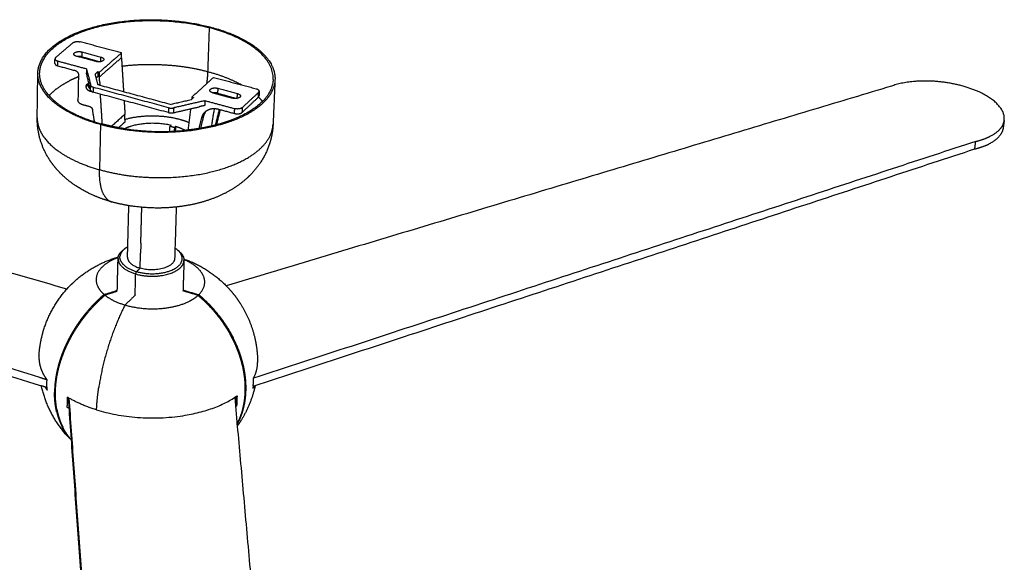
# Model space of a CAD drawing. Header units: millimetres. Extents: x -3019 to -673, y -582 to 1054.
# Tile 12 of 12: x -1288 to -673, y 508 to 847. Entities that reach past the tile are written whole.
import ezdxf

# ---------------------------------------------------------------- set-up
doc = ezdxf.new("R2010")
doc.units = ezdxf.units.MM
doc.layers.add('Make2D$Visible$Curvas', color=7, linetype='Continuous')

msp = doc.modelspace()

# ---------------------------------------------------------------- linework, layer by layer
at = {"layer": 'Make2D$Visible$Curvas', "color": 7, "lineweight": -3, "true_color": 0xffffff}
for points, weights, degree, knots in [([(-1275.45, 807.18), (-1279.76, 819.3), (-1267.47, 829.76), (-1233.1, 858.99), (-1169.07, 842.26)], [2128.23671269, 2188.55847816, 2521.63184624, 1817.52005542, 2542.22140904], 2, [-146.094305, -146.094305, -146.094305, -102.101761, -102.101761, 0, 0, 0]), ([(-1275.36, 813.34), (-1275.09, 832.74), (-1240.12, 842.04), (-1205.57, 851.22), (-1169.57, 841.81)], [2495.06197535, 2196.89653113, 2541.86331757, 2223.58305461, 2541.47172187], 2, [-132.233163, -132.233163, -132.233163, -66.116581, -66.116581, 0, 0, 0]), ([(-1223.99, 817.83), (-1215.34, 818.89), (-1196.79, 819.41), (-1178.81, 816.64), (-1170.53, 814.39)], [2561.13063758, 2562.8821124, 2563.733956, 2559.15394262, 2555.44936515], 3, [176.794318, 176.794318, 176.794318, 176.794318, 189.073125, 201.678001, 201.678001, 201.678001, 201.678001]), ([(-1170.53, 814.39), (-1170.56, 813.7), (-1170.59, 813.01), (-1170.64, 812.31), (-1170.69, 811.57), (-1170.75, 810.83), (-1170.82, 810.08), (-1170.91, 809.24), (-1171, 808.39), (-1171.12, 807.54), (-1171.15, 807.28), (-1171.19, 807.01), (-1171.23, 806.74)], [2555.44936515, 2555.79976479, 2556.13180511, 2556.44527355, 2556.77616327, 2557.0863601, 2557.37561994, 2557.69747375, 2557.99340736, 2558.26307836, 2558.34743318, 2558.42921836, 2558.5084228], 3, [0, 0, 0, 0, 2.094038, 2.094038, 2.094038, 4.293311, 4.293311, 4.293311, 6.730732, 6.730732, 6.730732, 7.491236, 7.491236, 7.491236, 7.491236]), ([(-1269.53, 799.41), (-1268.73, 800.26), (-1265.29, 803.57), (-1260.73, 806.56), (-1256.82, 808.55)], [2531.13336025, 2532.50959344, 2537.84921794, 2542.69130031, 2545.93146129], 3, [148.613496, 148.613496, 148.613496, 148.613496, 151.2585, 159.080087, 159.080087, 159.080087, 159.080087]), ([(-1129.64, 809.39), (-1130.47, 790.14), (-1165.37, 781.05), (-1170.39, 779.74), (-1175.82, 778.84)], [2488.69999088, 2155.12186197, 2444.35391841, 2394.20700605, 2360.11381746], 2, [-128.505239, -128.505239, -128.505239, -64.252619, -64.252619, -53.986836, -53.986836, -53.986836]), ([(-674.1, 781.58), (-673.88, 782.11), (-673.72, 782.65), (-671.41, 790.87), (-683.18, 798.43), (-694.84, 805.91), (-712.91, 807.94), (-730.92, 809.96), (-743.87, 805.27)], [2793.99771447, 2809.48574645, 2827.40865135, 2601.4239428, 2855.78244321, 2626.4206573, 2873.16806808, 2633.25036759, 2868.28502866], 2, [31.45623, 31.45623, 31.45623, 33.855256, 33.855256, 67.710512, 67.710512, 101.565768, 101.565768, 135.421024, 135.421024, 135.421024]), ([(-1135.71, 795.04), (-1135.94, 794.82), (-1136.18, 794.6), (-1149.64, 781.98), (-1178.27, 777.86)], [2451.60622065, 2458.40482675, 2465.3516398, 2096.88171303, 2082.45054797], 2, [-103.133252, -103.133252, -103.133252, -102.101761, -102.101761, -52.373609, -52.373609, -52.373609]), ([(-1230.54, 733.06), (-1236.35, 734.71), (-1241.89, 736.87), (-1252.72, 742.63), (-1257.97, 746.4), (-1262.46, 750.96), (-1265.43, 753.98), (-1268.06, 757.33), (-1270.23, 761), (-1274.61, 768.4), (-1277, 776.81), (-1276.88, 785.57)], [2483.78631637, 2485.36828568, 2487.33128884, 2491.77935242, 2494.29578479, 2496.6765315, 2498.25494309, 2499.76926502, 2501.21040448, 2504.11409184, 2506.58701372, 2509.03854896], 3, [0, 0, 0, 0, 16.458045, 16.458045, 34.739276, 34.739276, 34.739276, 46.825115, 46.825115, 46.825115, 71.235006, 71.235006, 71.235006, 71.235006]), ([(-1238.01, 753.14), (-1229.35, 750.66), (-1210.1, 747.54), (-1180.15, 748.49), (-1153.94, 755.07), (-1135.62, 766.12), (-1130.19, 775.79), (-1129.73, 780.98), (-1129.71, 781.5)], [2458.73972028, 2454.97725879, 2450.26473002, 2451.68932045, 2461.66349539, 2478.59640823, 2493.61209989, 2501.75608187, 2502.5772556], 3, [0, 0, 0, 0, 25.981598, 51.963196, 77.944794, 103.926392, 129.907989, 132.815216, 132.815216, 132.815216, 132.815216]), ([(-1129.71, 781.48), (-1129.75, 780.58), (-1129.82, 779.68), (-1130.01, 777.82), (-1130.14, 776.86), (-1130.3, 775.9), (-1131.13, 770.96), (-1132.75, 766.23), (-1137.64, 756.95), (-1141, 752.59), (-1144.95, 748.8), (-1145.35, 748.42), (-1145.75, 748.04), (-1146.16, 747.67), (-1151.63, 742.72), (-1158.05, 738.88), (-1171.91, 733.14), (-1179.4, 731.22), (-1187.23, 730.16), (-1194.68, 729.14), (-1202.29, 728.92), (-1217, 730), (-1223.92, 731.19), (-1230.54, 733.06)], [2502.57185857, 2502.32095109, 2502.07152128, 2501.55713953, 2501.29255464, 2501.0284907, 2499.65980182, 2498.32221994, 2495.37195757, 2493.77432345, 2492.1016076, 2491.93287495, 2491.76370075, 2491.59415178, 2489.32740929, 2486.95660112, 2482.90018715, 2481.24120747, 2480.36181266, 2479.52489662, 2479.40406852, 2480.69271511, 2481.98379604, 2483.78631637], 3, [0.01806, 0.01806, 0.01806, 0.01806, 2.542034, 2.542034, 5.241512, 5.241512, 5.241512, 19.195769, 19.195769, 34.739566, 34.739566, 34.739566, 36.307064, 36.307064, 36.307064, 57.328943, 57.328943, 78.471752, 78.471752, 78.471752, 98.486474, 98.486474, 117.158386, 117.158386, 117.158386, 117.158386]), ([(-1274.7, 776.69), (-1274.47, 776.23), (-1271.68, 771.18), (-1261.98, 762.04), (-1246.74, 755.52), (-1238.01, 753.14)], [2495.06326675, 2494.34214158, 2486.47507094, 2472.34871418, 2462.37397229, 2458.73972028], 3, [-54.571909, -54.571909, -54.571909, -54.571909, -51.963196, -25.981598, 0, 0, 0, 0]), ([(-674.1, 779.2), (-674.19, 778.58), (-674.36, 777.97), (-675.8, 772.83), (-682.79, 769.27)], [2796.98100996, 2811.99346395, 2830.07923655, 2668.38449688, 2704.69644797], 2, [98.859008, 98.859008, 98.859008, 101.565768, 101.565768, 123.189679, 123.189679, 123.189679]), ([(-1220.36, 704.98), (-1221.92, 704.11), (-1223.02, 703.08), (-1225.09, 701.12), (-1225.25, 698.87)], [2357.4458036, 2438.69592442, 2559.54048931, 2335.28317671, 2241.75220598], 2, [22.972564, 22.972564, 22.972564, 27.453321, 27.453321, 35.565468, 35.565468, 35.565468]), ([(-1275.77, 636.89), (-1275.47, 642.08), (-1274.57, 647.22), (-1273.1, 652.22), (-1269.83, 663.33), (-1263.78, 673.43), (-1255.52, 681.57), (-1255.19, 681.89), (-1254.86, 682.21), (-1254.52, 682.53), (-1246.89, 689.74), (-1237.69, 695.11), (-1227.64, 698.18), (-1227.2, 698.32), (-1226.76, 698.45), (-1226.32, 698.57)], [2588.3059191, 2588.44722818, 2588.56077829, 2588.64356731, 2588.82763814, 2588.85495388, 2588.71518289, 2588.70960094, 2588.70375628, 2588.69764939, 2588.55917499, 2588.2851457, 2587.90344946, 2587.88687, 2587.87011198, 2587.85318171], 3, [48.333693, 48.333693, 48.333693, 48.333693, 62.631912, 62.631912, 62.631912, 94.534981, 94.534981, 94.534981, 95.803014, 95.803014, 95.803014, 124.695769, 124.695769, 124.695769, 125.947281, 125.947281, 125.947281, 125.947281]), ([(-1226.38, 698.16), (-1232.63, 695.92), (-1236.25, 692.46), (-1242.37, 686.58), (-1238.99, 679.95)], [2415.44268046, 2429.65783087, 2572.54045006, 2324.42733433, 2418.1465423], 2, [17.637853, 17.637853, 17.637853, 31.560641, 31.560641, 54.153067, 54.153067, 54.153067]), ([(-1226.42, 697.68), (-1226.45, 696.46), (-1225.93, 695.26), (-1225.85, 695.06), (-1225.75, 694.86)], [2460.55216882, 2487.92179264, 2549.58126001, 2538.68819829, 2528.75641246], 2, [37.785506, 37.785506, 37.785506, 42.109874, 42.109874, 42.832049, 42.832049, 42.832049]), ([(-1224.63, 695.97), (-1224.72, 696.15), (-1224.8, 696.33), (-1225.35, 697.59), (-1225.25, 698.87)], [2528.69607504, 2538.4955285, 2549.23141349, 2480.95162841, 2454.59372289], 2, [14.441144, 14.441144, 14.441144, 15.114822, 15.114822, 19.63333, 19.63333, 19.63333]), ([(-1215.43, 688.02), (-1201.02, 683.84), (-1190.34, 689.88), (-1185.42, 692.65), (-1185.29, 696.48)], [2538.61793544, 1991.91653462, 2541.41306526, 2261.40527629, 2279.76868824], 2, [0, 0, 0, 24.618328, 24.618328, 37.497968, 37.497968, 37.497968]), ([(-1214.87, 689.5), (-1197.52, 684.48), (-1188.55, 693.17), (-1185.13, 696.47), (-1187.03, 700.19)], [2538.8715954, 1789.90309297, 2544.40775732, 2200.19446037, 2182.47738615], 2, [0, 0, 0, 27.453321, 27.453321, 40.293159, 40.293159, 40.293159]), ([(-1191.13, 697.66), (-1191.19, 695.91), (-1192.77, 694.38), (-1199.56, 687.83), (-1212.66, 691.61)], [2236.22669679, 2323.15536233, 2546.25216794, 1793.46573763, 2542.06552518], 2, [14.491663, 14.491663, 14.491663, 20.761179, 20.761179, 41.522358, 41.522358, 41.522358]), ([(-1185.33, 697.38), (-1174.52, 693.61), (-1164.81, 687.18), (-1157.1, 678.67), (-1154.42, 675.72), (-1152.01, 672.54), (-1149.89, 669.17), (-1145.84, 662.73), (-1142.89, 655.67), (-1141.16, 648.27), (-1139.97, 643.18), (-1139.36, 637.98), (-1139.36, 632.77)], [2585.99504524, 2585.42961453, 2584.83565484, 2584.25484935, 2584.05345086, 2583.85583302, 2583.66454378, 2583.29946603, 2582.96135856, 2582.66600387, 2582.46277721, 2582.28173159, 2582.12671567], 3, [3.465605, 3.465605, 3.465605, 3.465605, 35.032231, 35.032231, 35.032231, 45.911758, 45.911758, 45.911758, 66.704964, 66.704964, 66.704964, 81.020104, 81.020104, 81.020104, 81.020104]), ([(-1173.46, 687.45), (-1173.7, 687.92), (-1173.98, 688.38), (-1177.17, 693.5), (-1185.3, 696.96)], [2539.03719372, 2551.6736091, 2566.29068457, 2426.15929277, 2506.77689704], 2, [22.300933, 22.300933, 22.300933, 24.011448, 24.011448, 42.138851, 42.138851, 42.138851]), ([(-1235.14, 675.23), (-1236.45, 674.1), (-1237.75, 672.9), (-1240.69, 670.06), (-1242.31, 668.37), (-1245.35, 664.97), (-1246.78, 663.24), (-1249.4, 659.87), (-1250.71, 658.06), (-1253.24, 654.29), (-1254.45, 652.33), (-1256.71, 648.35), (-1257.76, 646.33), (-1259.64, 642.33), (-1260.48, 640.36), (-1261.92, 636.58), (-1262.6, 634.6), (-1263.8, 630.55), (-1264.32, 628.48), (-1265.15, 624.38), (-1265.47, 622.34), (-1265.9, 618.39), (-1266.02, 616.49), (-1266.05, 614.48), (-1266.06, 614.27), (-1266.06, 614.06)], [2546.41558439, 2546.21281922, 2546.04666848, 2545.75597108, 2545.66106737, 2545.60806059, 2545.64991132, 2545.84327627, 2546.00369106, 2546.46775197, 2546.77144358, 2547.51466122, 2547.95434545, 2548.93939313, 2549.48471355, 2550.62852557, 2551.27999595, 2552.72787993, 2553.52433259, 2555.22815158, 2556.1358806, 2558.01006359, 2558.97648415, 2560.0492111, 2560.16229241, 2560.27647229], 3, [-102.936956, -102.936956, -102.936956, -102.936956, -98.275436, -98.275436, -92.15491, -92.15491, -86.034383, -86.034383, -79.916711, -79.916711, -73.799039, -73.799039, -67.681367, -67.681367, -61.563695, -61.563695, -55.44604, -55.44604, -49.328385, -49.328385, -43.21073, -43.21073, -37.093074, -37.093074, -36.380247, -36.380247, -36.380247, -36.380247]), ([(-1264.6, 603.28), (-1264.6, 603.29), (-1264.6, 603.29), (-1264.95, 605.08), (-1265.2, 606.91), (-1265.51, 610.59), (-1265.56, 612.44), (-1265.5, 616.01), (-1265.38, 617.91), (-1264.95, 621.84), (-1264.64, 623.87), (-1263.81, 627.96), (-1263.29, 630.01), (-1262.11, 634.04), (-1261.43, 636.02), (-1260, 639.78), (-1259.17, 641.75), (-1257.3, 645.72), (-1256.27, 647.74), (-1254.02, 651.7), (-1252.82, 653.66), (-1250.31, 657.41), (-1249.01, 659.22), (-1246.42, 662.58), (-1245, 664.3), (-1241.98, 667.71), (-1240.37, 669.39), (-1237.37, 672.31), (-1235.99, 673.58), (-1234.6, 674.79)], [2565.82786002, 2565.82563798, 2565.82341605, 2564.62386692, 2563.46089761, 2561.25891351, 2560.21987198, 2558.30742172, 2557.34536559, 2555.47908672, 2554.57489734, 2552.87704718, 2552.08302825, 2550.63880281, 2549.98855728, 2548.84606536, 2548.30086408, 2547.31473397, 2546.87384812, 2546.12687412, 2545.82062839, 2545.35029296, 2545.18615778, 2544.98458772, 2544.93787227, 2544.97968895, 2545.06826727, 2545.35467592, 2545.52860751, 2545.743448], 3, [-78.037808, -78.037808, -78.037808, -78.037808, -78.026508, -78.026508, -71.937013, -71.937013, -65.847519, -65.847519, -59.758024, -59.758024, -53.668529, -53.668529, -47.579035, -47.579035, -41.48954, -41.48954, -35.39989, -35.39989, -29.310239, -29.310239, -23.220589, -23.220589, -17.130938, -17.130938, -11.038057, -11.038057, -4.945177, -4.945177, 0, 0, 0, 0]), ([(-1176.52, 674.66), (-1175.06, 673.42), (-1173.62, 672.12), (-1170.56, 669.15), (-1168.96, 667.47), (-1165.94, 664.07), (-1164.54, 662.35), (-1161.97, 658.99), (-1160.7, 657.19), (-1158.44, 653.72), (-1157.44, 652.07), (-1156.51, 650.4)], [2545.54112866, 2545.31855446, 2545.13912766, 2544.85144116, 2544.76410986, 2544.72429444, 2544.77176409, 2544.97437572, 2545.13884177, 2545.57375262, 2545.82441192, 2546.12374006], 3, [-102.941443, -102.941443, -102.941443, -102.941443, -97.854173, -97.854173, -91.77483, -91.77483, -85.695488, -85.695488, -79.619804, -79.619804, -74.464105, -74.464105, -74.464105, -74.464105]), ([(-1176.05, 675.11), (-1174.75, 674), (-1173.47, 672.84), (-1170.52, 670.03), (-1168.89, 668.35), (-1165.83, 664.93), (-1164.4, 663.21), (-1161.79, 659.82), (-1160.5, 658.01), (-1158.01, 654.24), (-1156.83, 652.27), (-1155.33, 649.54), (-1154.94, 648.8), (-1154.56, 648.06)], [2546.20976132, 2546.01115872, 2545.84723874, 2545.5512362, 2545.45141942, 2545.3895119, 2545.42737493, 2545.61377922, 2545.77089422, 2546.22902569, 2546.53008774, 2547.03582689, 2547.18149616, 2547.33573094], 3, [-102.936804, -102.936804, -102.936804, -102.936804, -98.408356, -98.408356, -92.274562, -92.274562, -86.140769, -86.140769, -80.009889, -80.009889, -73.879009, -73.879009, -71.616219, -71.616219, -71.616219, -71.616219]), ([(-1152.14, 594.25), (-1151.52, 595.44), (-1150.94, 596.7), (-1149.75, 599.67), (-1149.17, 601.39), (-1148.22, 604.96), (-1147.85, 606.79), (-1147.31, 610.46), (-1147.14, 612.3), (-1147, 615.87), (-1147.01, 617.76), (-1147.23, 621.68), (-1147.45, 623.71), (-1148.09, 627.78), (-1148.51, 629.83), (-1149.54, 633.86), (-1150.14, 635.83), (-1151.44, 639.58), (-1152.2, 641.54), (-1153.95, 645.51), (-1154.94, 647.52), (-1156.18, 649.8), (-1156.34, 650.1), (-1156.51, 650.4)], [2572.20289185, 2571.22201985, 2570.22168984, 2567.99133815, 2566.76182537, 2564.37248756, 2563.2121608, 2561.01526532, 2559.97866978, 2558.07076893, 2557.11099436, 2555.24910448, 2554.34702261, 2552.65306771, 2551.86083897, 2550.41978254, 2549.77091578, 2548.63072364, 2548.08653254, 2547.10201547, 2546.66173253, 2546.23211398, 2546.17715219, 2546.12374006], 3, [-89.008956, -89.008956, -89.008956, -89.008956, -84.076538, -84.076538, -78.001131, -78.001131, -71.925724, -71.925724, -65.850316, -65.850316, -59.774909, -59.774909, -53.699502, -53.699502, -47.624095, -47.624095, -41.548688, -41.548688, -35.473005, -35.473005, -29.397321, -29.397321, -28.477338, -28.477338, -28.477338, -28.477338]), ([(-1152.11, 593.91), (-1151.36, 595.29), (-1150.65, 596.78), (-1149.34, 600), (-1148.76, 601.75), (-1147.79, 605.34), (-1147.41, 607.19), (-1146.86, 610.89), (-1146.69, 612.74), (-1146.54, 616.35), (-1146.55, 618.26), (-1146.79, 622.22), (-1147.01, 624.26), (-1147.66, 628.37), (-1148.09, 630.44), (-1149.13, 634.5), (-1149.74, 636.49), (-1151.07, 640.28), (-1151.85, 642.26), (-1153.31, 645.52), (-1153.91, 646.79), (-1154.56, 648.06)], [2573.53844349, 2572.37899684, 2571.18713533, 2568.75280898, 2567.51049379, 2565.09662184, 2563.92454902, 2561.7058689, 2560.65923481, 2558.7333997, 2557.76502971, 2555.88757766, 2554.97852908, 2553.27283198, 2552.47581882, 2551.02757798, 2550.37631114, 2549.2335459, 2548.68913581, 2547.88806897, 2547.59938505, 2547.33573094], 3, [-90.103126, -90.103126, -90.103126, -90.103126, -84.235712, -84.235712, -78.104832, -78.104832, -71.973953, -71.973953, -65.843073, -65.843073, -59.712193, -59.712193, -53.581313, -53.581313, -47.450434, -47.450434, -41.319554, -41.319554, -35.188674, -35.188674, -31.320585, -31.320585, -31.320585, -31.320585]), ([(-1270.63, 615.45), (-1270.7, 616.1), (-1270.75, 616.74), (-1270.83, 618.22), (-1270.84, 619.05), (-1270.82, 620.54), (-1270.78, 621.26), (-1270.73, 621.99)], [2569.64821232, 2569.34875752, 2569.04213031, 2568.30905472, 2567.88013964, 2567.08379729, 2566.68227599, 2566.26154321], 3, [-6.95271, -6.95271, -6.95271, -6.95271, -5.018466, -5.018466, -2.368862, -2.368862, 0, 0, 0, 0]), ([(-1142.15, 617.85), (-1142.13, 618.01), (-1142.11, 618.18), (-1142, 619.24), (-1141.94, 620.1), (-1141.87, 621.63), (-1141.86, 622.35), (-1141.87, 623.09)], [2570.59817585, 2570.51758451, 2570.43673766, 2569.91296778, 2569.46469171, 2568.64881916, 2568.24784881, 2567.82812287], 3, [-5.640571, -5.640571, -5.640571, -5.640571, -5.134364, -5.134364, -2.368425, -2.368425, 0, 0, 0, 0]), ([(-1239.84, 603.16), (-1239.59, 608.98), (-1238.74, 615.26), (-1238.61, 616.23), (-1238.46, 617.21)], [2462.10185347, 2485.76577796, 2534.14773073, 2525.97763149, 2518.4182941], 2, [-66.675454, -66.675454, -66.675454, -54.572986, -54.572986, -52.544277, -52.544277, -52.544277]), ([(-1140.89, 618.27), (-1141.11, 617.25), (-1141.35, 616.24), (-1141.62, 615.23), (-1143.73, 607.23), (-1147.27, 599.72), (-1152.03, 593.03)], [2581.76439831, 2581.7439634, 2581.72472145, 2581.70669377, 2581.56355113, 2581.49901824, 2581.51708707], 3, [94.357863, 94.357863, 94.357863, 94.357863, 97.202467, 97.202467, 97.202467, 119.901772, 119.901772, 119.901772, 119.901772]), ([(-1264.71, 601.85), (-1264.86, 602.46), (-1264.99, 603.08), (-1265.47, 605.5), (-1265.72, 607.34), (-1266.01, 610.83), (-1266.07, 612.46), (-1266.06, 614.06)], [2567.80351492, 2567.3748978, 2566.94914251, 2565.3241445, 2564.15521519, 2562.07110718, 2561.14221105, 2560.27647229], 3, [-80.22141, -80.22141, -80.22141, -80.22141, -78.079192, -78.079192, -71.961537, -71.961537, -66.55671, -66.55671, -66.55671, -66.55671]), ([(-1258.12, 604.66), (-1258.1, 605.21), (-1258.09, 605.76), (-1258.06, 607.15), (-1258.05, 608), (-1258.02, 609.53), (-1258.01, 610.28), (-1257.99, 611.05)], [2553.94673995, 2553.57173498, 2553.21033013, 2552.34111739, 2551.85553625, 2551.03966387, 2550.66593004, 2550.30551507], 3, [-6.95181, -6.95181, -6.95181, -6.95181, -5.134363, -5.134363, -2.368424, -2.368424, 0, 0, 0, 0]), ([(-1152.18, 611.95), (-1152.21, 611.18), (-1152.24, 610.43), (-1152.3, 608.94), (-1152.33, 608.13), (-1152.4, 606.73), (-1152.43, 606.15), (-1152.46, 605.57)], [2551.58388685, 2551.94301519, 2552.31630598, 2553.1126482, 2553.5769951, 2554.44449533, 2554.8302425, 2555.23150153], 3, [-6.95271, -6.95271, -6.95271, -6.95271, -4.583849, -4.583849, -1.934246, -1.934246, 0, 0, 0, 0]), ([(-1264.6, 603.28), (-1264.25, 601.5), (-1263.81, 599.77), (-1262.76, 596.5), (-1262.15, 594.95), (-1261.28, 593.05), (-1261.05, 592.58), (-1260.81, 592.1)], [2565.82786002, 2567.02309458, 2568.25300113, 2570.71787648, 2571.95283167, 2573.55139263, 2573.96012994, 2574.37598464], 3, [-24.901462, -24.901462, -24.901462, -24.901462, -18.823267, -18.823267, -12.733773, -12.733773, -10.698488, -10.698488, -10.698488, -10.698488]), ([(-1264.71, 601.85), (-1264.44, 600.71), (-1264.13, 599.6), (-1263.25, 596.89), (-1262.64, 595.34), (-1261.77, 593.46), (-1261.56, 593.02), (-1261.33, 592.57)], [2567.80351492, 2568.59892412, 2569.40418899, 2571.45020256, 2572.69177093, 2574.27313442, 2574.65724666, 2575.04768563], 3, [-22.715546, -22.715546, -22.715546, -22.715546, -18.740109, -18.740109, -12.622454, -12.622454, -10.708686, -10.708686, -10.708686, -10.708686]), ([(-1256.58, 585.43), (-1256.65, 585.51), (-1256.72, 585.58), (-1257.84, 586.93), (-1258.81, 588.27), (-1260.28, 590.62), (-1260.83, 591.59), (-1261.33, 592.57)], [2582.02308674, 2581.93611641, 2581.8491733, 2580.38883667, 2579.02396447, 2576.79353944, 2575.90534828, 2575.04768563], 3, [-102.936956, -102.936956, -102.936956, -102.936956, -102.549846, -102.549846, -96.432174, -96.432174, -92.228271, -92.228271, -92.228271, -92.228271]), ([(-1256.06, 584.96), (-1256.16, 585.07), (-1256.25, 585.19), (-1257.39, 586.56), (-1258.36, 587.91), (-1259.8, 590.21), (-1260.32, 591.16), (-1260.81, 592.1)], [2581.34976777, 2581.22521282, 2581.10070713, 2579.60968803, 2578.25176739, 2576.06102426, 2575.20438281, 2574.37598464], 3, [-102.93927, -102.93927, -102.93927, -102.93927, -102.384798, -102.384798, -96.295147, -96.295147, -92.240782, -92.240782, -92.240782, -92.240782]), ([(-1256.29, 585.24), (-1256.3, 585.25), (-1256.31, 585.25), (-1256.38, 585.27), (-1256.42, 585.3), (-1256.49, 585.34), (-1256.51, 585.35), (-1256.53, 585.37)], [2582.3091403, 2582.30110637, 2582.29300273, 2582.24077934, 2582.19540605, 2582.1316588, 2582.10859141, 2582.08506738], 3, [2.0059113, 2.0059113, 2.0059113, 2.0059113, 2.043273, 2.043273, 2.2453759, 2.2453759, 2.3513276, 2.3513276, 2.3513276, 2.3513276])]:
    msp.add_rational_spline(points, weights, degree=degree, knots=knots, dxfattribs=at)
for points, weights, degree in [([(-1169.57, 841.81), (-1170.53, 814.39)], [2541.47172187, 2555.44936515], 1), ([(-1169.07, 842.26), (-1169.57, 841.81)], [2542.22140904, 2541.47172187], 1), ([(-1129.64, 809.39), (-1128.7, 831.13), (-1169.57, 841.81)], [2189.98807066, 1997.24191112, 2541.47172187], 2), ([(-1169.07, 842.26), (-1138.69, 834.33), (-1130.6, 818.45)], [2542.22140904, 2226.35278686, 2362.24244502], 2), ([(-1130.6, 818.45), (-1128.3, 813.93), (-1128.5, 809.33)], [2140.76404745, 2146.92484437, 2190.07523174], 2), ([(-1276.88, 785.57), (-1276.5, 813.34)], [2187.13529589, 2174.95094862], 1), ([(-1269.52, 799.41), (-1275.46, 806.15), (-1275.36, 813.34)], [2308.1066351, 2349.57727744, 2495.06197535], 2), ([(-1251.18, 811.11), (-1253.16, 810.31), (-1255.05, 809.45), (-1256.82, 808.55)], [2550.1146966, 2548.80512131, 2547.40754444, 2545.93146129], 3), ([(-1170.53, 814.39), (-1162.47, 812.29), (-1155.29, 809.43), (-1149.32, 806.07)], [2555.44936515, 2552.01184904, 2547.34483227, 2541.87082202], 3), ([(-1274.38, 804.71), (-1275.01, 805.94), (-1275.45, 807.18)], [2356.05779525, 2370.23514499, 2387.51566906], 2), ([(-743.87, 805.27), (-1158.93, 680.62)], [2868.28502866, 2656.93224544], 1), ([(-1128.5, 809.33), (-1128.83, 801.75), (-1135.71, 795.04)], [2488.59960155, 2347.59387739, 2317.6719674], 2), ([(-1128.5, 809.33), (-1129.71, 781.5)], [2190.07523174, 2202.37616208], 1), ([(-1258.36, 678.58), (-1697.58, 804.37)], [2653.7599313, 2866.96188162], 1), ([(-1270.76, 799.41), (-1273, 802.01), (-1274.38, 804.71)], [2117.42872473, 2111.69586098, 2118.93915318], 2), ([(-1237.4, 781.3), (-1260.6, 787.67), (-1270.76, 799.41)], [2444.762077, 2238.79545144, 2309.23889769], 2), ([(-1269.52, 799.41), (-1259.47, 788), (-1236.85, 781.79)], [2118.18190453, 2146.93567517, 2445.51176417], 2), ([(-1136.3, 795.76), (-1137.07, 796.68), (-1137.92, 797.58), (-1138.85, 798.47)], [2525.23312335, 2526.70604525, 2528.15788808, 2529.58394109], 3), ([(-1276.88, 785.58), (-1276.88, 785.57), (-1276.88, 785.57), (-1276.88, 785.57)], [2509.05242596, 2509.04779139, 2509.04315682, 2509.03852222], 3), ([(-1276.88, 785.57), (-1276.92, 782.6), (-1276.19, 779.6), (-1274.7, 776.69)], [2509.03852222, 2504.34697978, 2499.63875963, 2495.06326675], 3), ([(-1237.4, 781.3), (-1238.01, 753.14)], [2444.762077, 2458.73972028], 1), ([(-1236.85, 781.79), (-1237.4, 781.3)], [2445.51176417, 2444.762077], 1), ([(-1225.82, 778.7), (-1231.82, 779.77), (-1237.4, 781.3)], [2295.86870919, 2360.54290203, 2444.762077], 2), ([(-1222.49, 778.73), (-1229.98, 779.9), (-1236.85, 781.79)], [2340.20839912, 2378.72829779, 2445.51176417], 2), ([(-674.1, 781.58), (-675.95, 777.13), (-682.13, 773.98)], [2758.87464482, 2646.78259423, 2688.6471704], 2), ([(-673.47, 783.87), (-674.1, 779.2)], [2584.27534367, 2586.71439392], 1), ([(-674.1, 781.58), (-674.1, 781.58), (-674.1, 781.58)], [2741.21445346, 2741.10294724, 2740.99152861], 2), ([(-1178.27, 777.86), (-1201.99, 774.44), (-1225.82, 778.7)], [2343.13276941, 2224.84247727, 2355.67377359], 2), ([(-1222.49, 778.73), (-1203.55, 775.77), (-1184.45, 777.69)], [2266.64345604, 2097.98575339, 2083.86794246], 2), ([(-1175.82, 778.84), (-1180.05, 778.13), (-1184.45, 777.69)], [2360.09783792, 2334.20022724, 2317.56783791], 2), ([(-1175.82, 778.84), (-1175.82, 778.84), (-1175.82, 778.84)], [2085.49569409, 2085.49717954, 2085.49866576], 2), ([(-1275.23, 623.44), (-1747.9, 770.8)], [2570.04312463, 2806.82701446], 1), ([(-691.21, 770.78), (-1141.87, 622.85)], [2806.45675745, 2569.13963906], 1), ([(-691.83, 766.08), (-691.21, 770.78)], [2809.12734265, 2806.45675745], 1), ([(-691.83, 766.08), (-686.66, 767.3), (-682.79, 769.27)], [2809.12734265, 2718.52850181, 2691.39907392], 2), ([(-691.21, 770.78), (-686.02, 772), (-682.13, 773.98)], [2806.45675745, 2722.33832022, 2701.97994395], 2), ([(-1747.52, 766.1), (-1274.28, 618.14)], [2809.49759965, 2572.24296614], 1), ([(-1142.15, 617.85), (-691.83, 766.08)], [2571.77598784, 2809.12734265], 1), ([(-1235.42, 737.64), (-1238.23, 743.16), (-1238.01, 753.14)], [2327.03450718, 2287.65890878, 2458.73972028], 2), ([(-1235.42, 737.64), (-1233.51, 733.9), (-1230.54, 733.06)], [2327.03450718, 2354.43913171, 2483.78631637], 2), ([(-1235.42, 737.63), (-1235.42, 737.63), (-1235.42, 737.63), (-1235.42, 737.63)], [2499.56864466, 2499.57033286, 2499.57202124, 2499.57370978], 3), ([(-1220.53, 698.52), (-1219.71, 730.65)], [2233.05155192, 2218.42005553], 1), ([(-1212.23, 707.21), (-1211.62, 729.62)], [2533.94018269, 2522.35716609], 1), ([(-1190.12, 729.8), (-1191.13, 697.66)], [2221.56629445, 2236.22669679], 1), ([(-1212.23, 707.21), (-1212.4, 700.98)], [2533.94018269, 2537.18050942], 1), ([(-1226.42, 697.68), (-1226.34, 701.11), (-1222.29, 703.76)], [2553.26885812, 2356.53469594, 2407.67860505], 2), ([(-1221.79, 704.08), (-1222.05, 703.92), (-1222.3, 703.76)], [2526.8076658, 2544.13045066, 2562.58344338], 2), ([(-1222.3, 703.76), (-1222.14, 703.86), (-1221.98, 703.97), (-1221.82, 704.07)], [2416.83059685, 2416.6576511, 2416.48470536, 2416.31175961], 3), ([(-1212.66, 691.61), (-1212.4, 700.98)], [2542.06552518, 2537.18050942], 1), ([(-1189.53, 703.13), (-1190.17, 703.64), (-1190.93, 704.12)], [2224.0575155, 2243.06735103, 2270.57179923], 2), ([(-1189.53, 703.13), (-1187.82, 701.75), (-1187.03, 700.19)], [2526.20070098, 2398.71362122, 2336.78089682], 2), ([(-1189.52, 703.13), (-1189.37, 703.02), (-1189.22, 702.91), (-1189.07, 702.79)], [2243.39653357, 2243.54410639, 2243.6916792, 2243.83925202], 3), ([(-1189.07, 702.79), (-1185.18, 699.91), (-1185.29, 696.48)], [2371.38556685, 2337.77317807, 2551.4295833], 2), ([(-1226.91, 677.74), (-1226.42, 697.68)], [2242.00305335, 2232.82588945], 1), ([(-1215.43, 688.02), (-1223.44, 690.34), (-1225.75, 694.86)], [2538.61793544, 2263.04470889, 2408.79654977], 2), ([(-1224.63, 695.97), (-1222.45, 691.7), (-1214.87, 689.5)], [2176.38658242, 2151.05543262, 2538.8715954], 2), ([(-1220.53, 698.52), (-1220.65, 693.92), (-1212.66, 691.61)], [2552.56261701, 2171.11653597, 2542.06552518], 2), ([(-1185.29, 696.48), (-1185.9, 677.97)], [2237.27026996, 2245.8062719], 1), ([(-1215.43, 688.02), (-1214.87, 689.5)], [2538.61793544, 2538.8715954], 1), ([(-1212.66, 691.61), (-1214.87, 689.5)], [2542.06552518, 2538.8715954], 1), ([(-1215.78, 674.88), (-1215.43, 688.02)], [2545.49935753, 2538.61793544], 1), ([(-1176.05, 675.11), (-1170.13, 680.92), (-1173.46, 687.45)], [2546.20976132, 2374.28915481, 2539.03719372], 2), ([(-1238.99, 679.95), (-1237.73, 677.46), (-1235.14, 675.23)], [2418.1465423, 2455.34901144, 2546.41558439], 2), ([(-1235.14, 675.23), (-1226.9, 677.74)], [2546.41558439, 2550.18509562], 1), ([(-1226.92, 677.13), (-1234.6, 674.79)], [2549.25925012, 2545.743448], 1), ([(-1176.52, 674.66), (-1185.92, 677.4)], [2545.54112866, 2549.65214079], 1), ([(-1185.9, 677.97), (-1176.05, 675.11)], [2550.51754799, 2546.20976132], 1), ([(-1234.6, 674.79), (-1229.82, 670.92), (-1222.08, 668.64)], [2545.743448, 2460.54656441, 2536.55573025], 2), ([(-1215.78, 674.71), (-1222.08, 668.64)], [2545.6263593, 2536.55573025], 1), ([(-1222.08, 668.64), (-1199.58, 662.03), (-1181.87, 671.05)], [2536.55573025, 1942.48781825, 2326.98963676], 2), ([(-1215.78, 674.88), (-1215.78, 674.71)], [2545.49935753, 2545.58962652], 1), ([(-1181.87, 671.05), (-1178.71, 672.66), (-1176.52, 674.66)], [2326.98963676, 2412.22276176, 2545.54112866], 2), ([(-1222.08, 668.64), (-1234.35, 644.73), (-1238.46, 617.21)], [2536.55572155, 2322.6287328, 2518.4182941], 2), ([(-1250.74, 656.76), (-1251.33, 656.51), (-1251.91, 656.26)], [2353.47617059, 2349.98670131, 2346.80101771], 2), ([(-1155.41, 649.69), (-1155.95, 650.05), (-1156.51, 650.4)], [2418.37770078, 2421.56619623, 2425.13305161], 2), ([(-1275.77, 636.89), (-1275.9, 634.66), (-1275.51, 632.42)], [2467.04412235, 2465.30981419, 2473.04120466], 2), ([(-1275.51, 632.41), (-1274.96, 629.28), (-1273.4, 626.22)], [2473.06437447, 2483.99607004, 2513.78256692], 2), ([(-1141.87, 623.09), (-1139.35, 627.81), (-1139.36, 632.77)], [2567.82812287, 2454.02768506, 2389.52677442], 2), ([(-1275.23, 623.44), (-1270.77, 622.05)], [2570.04312463, 2567.99658945], 1), ([(-1270.73, 621.99), (-1272.3, 624.07), (-1273.4, 626.22)], [2566.26154321, 2553.06182453, 2549.40105502], 2), ([(-1259.37, 588.29), (-1266.73, 596.87), (-1271.85, 607.13), (-1274.28, 618.14)], [2586.14586768, 2586.7163494, 2587.24564307, 2587.68082173], 3), ([(-1270.76, 617.04), (-1274.28, 618.14)], [2570.62981818, 2572.24296614], 1), ([(-1272.02, 617.44), (-1271.38, 616.44), (-1270.63, 615.45)], [2561.72332002, 2564.61078841, 2569.64821232], 2), ([(-1141.59, 618.03), (-1141.93, 617.29), (-1142.32, 616.55)], [2535.50204193, 2552.71154078, 2571.21801448], 2), ([(-1142.15, 617.85), (-1142.2, 617.42), (-1142.26, 616.99), (-1142.32, 616.55)], [2570.59817585, 2570.80693325, 2571.01397618, 2571.21801448], 3), ([(-1258.02, 609.65), (-1257.75, 609.45), (-1257.48, 609.26)], [2558.35074014, 2556.05728431, 2553.900623], 2), ([(-1239.84, 603.16), (-1250.13, 606.31), (-1257.99, 611.05)], [2538.91785734, 2508.14078483, 2550.30551507], 2), ([(-1257.59, 610.81), (-1229.39, 211.54)], [2561.52727506, 2087.96437049], 1), ([(-1257.13, 610.54), (-1229.17, 216.19)], [2551.2095627, 2084.35553298], 1), ([(-1239.84, 603.16), (-1187.11, 587.01), (-1152.18, 611.95)], [2538.91785734, 1913.42846622, 2551.58388685], 2), ([(-1153.63, 610.96), (-1118.33, 214.46)], [2551.78181927, 2082.66212893], 1), ([(-1153.6, 610.59), (-1153.33, 610.84), (-1153.06, 611.09)], [2544.29544877, 2553.65334074, 2563.25252503], 2), ([(-1153.06, 611.09), (-1153.06, 611.18), (-1153.05, 611.26), (-1153.05, 611.35)], [2563.25252503, 2563.18945123, 2563.12669252, 2563.06427987], 3), ([(-1152.46, 605.57), (-1153.06, 611.09)], [2555.23150153, 2563.25252503], 1), ([(-1152.71, 611.58), (-1152.71, 611.54), (-1152.72, 611.5), (-1152.72, 611.46)], [2563.63241019, 2563.65542867, 2563.67847843, 2563.70155925], 3), ([(-1264.71, 601.85), (-1264.69, 602.33), (-1264.66, 602.8), (-1264.6, 603.28)], [2605.98707954, 2606.69359916, 2607.39941678, 2608.10374142], 3), ([(-1257.11, 604.06), (-1257.62, 604.36), (-1258.12, 604.66)], [2548.77717052, 2551.2103212, 2553.94673995], 2), ([(-1152.46, 605.57), (-1152.78, 605.34), (-1153.11, 605.11)], [2555.23150153, 2547.32056708, 2539.60291066], 2), ([(-1180.54, 600.51), (-1180.54, 600.51)], [2585.95652069, 2585.9583837], 1), ([(-1255.97, 594.58), (-1255.98, 594.6), (-1255.99, 594.62), (-1256, 594.64)], [2576.08578455, 2576.06870538, 2576.05163826, 2576.03458328], 3), ([(-1259.84, 588.79), (-1260.1, 589.11), (-1260.36, 589.44), (-1260.6, 589.76)], [2586.90009665, 2587.36760011, 2587.83848571, 2588.31246228], 3), ([(-1259.4, 588.27), (-1259.55, 588.44), (-1259.7, 588.62), (-1259.84, 588.79)], [2586.14545973, 2586.39598779, 2586.64754873, 2586.90009665], 3), ([(-1256.58, 585.43), (-1257.62, 586.35), (-1258.56, 587.3), (-1259.4, 588.27)], [2582.02308674, 2583.35906535, 2584.73591456, 2586.14545973], 3), ([(-1256.99, 585.8), (-1257.85, 586.61), (-1258.65, 587.44), (-1259.38, 588.29)], [2582.68022037, 2583.81792302, 2584.98463076, 2586.1770458], 3), ([(-1256.53, 585.37), (-1256.55, 585.39), (-1256.56, 585.41), (-1256.58, 585.43)], [2582.08506738, 2582.0646023, 2582.04379161, 2582.02308674], 3), ([(-1255.75, 584.69), (-1255.85, 584.78), (-1255.96, 584.87), (-1256.06, 584.96)], [2580.95795579, 2581.08802645, 2581.21863044, 2581.34976777], 3)]:
    msp.add_rational_spline(points, weights, degree=degree, dxfattribs=at)
at = {"layer": 'Make2D$Visible$Curvas', "color": 7, "lineweight": -3, "true_color": 0xf4f4f4}
for points, weights, degree in [([(-1254.62, 832.34), (-1265.37, 823.15)], [2525.84877579, 2510.8550324], 1), ([(-1254.62, 832.34), (-1253.02, 833.71), (-1250.06, 832.92)], [2525.84877579, 1787.63512426, 2526.79906331], 2), ([(-1224.24, 826.04), (-1250.06, 832.92)], [2515.54302202, 2526.79906331], 1), ([(-1240.34, 820.68), (-1252.29, 823.88)], [2506.85090136, 2512.04599734], 1), ([(-1249.14, 823.67), (-1250.5, 824.03), (-1251.95, 823.79)], [2518.04575561, 2247.36896688, 2427.21581724], 2), ([(-1249.08, 826.65), (-1249.14, 823.67)], [2516.54412035, 2518.04575561], 1), ([(-1249.14, 823.67), (-1237.52, 820.55)], [2518.04575561, 2512.9849217], 1), ([(-1249.08, 826.65), (-1237.15, 823.46)], [2516.54412035, 2511.34902437], 1), ([(-1224.24, 826.04), (-1238.06, 813.97)], [2515.54302202, 2496.05115561], 1), ([(-1237.21, 820.61), (-1237.15, 823.46)], [2512.77826565, 2511.34902437], 1), ([(-1237.15, 823.46), (-1235.33, 822.97), (-1235.35, 822)], [2511.34902437, 2006.02885369, 2192.47219078], 2), ([(-1224.32, 823.06), (-1224.24, 826.04)], [2517.04465728, 2515.54302202], 1), ([(-1265.83, 819.41), (-1265.78, 822.4)], [2190.32994154, 2189.020148], 1), ([(-1265.83, 819.41), (-1265.84, 818.45), (-1264.06, 817.97)], [2511.14130595, 2152.99245093, 2508.80883216], 2), ([(-1265.37, 823.15), (-1266.99, 821.76), (-1264.01, 820.96)], [2510.8550324, 1773.85229334, 2507.3071969], 2), ([(-1264.06, 817.97), (-1264.01, 820.96)], [2508.80883216, 2507.3071969], 1), ([(-1264.06, 817.97), (-1252.98, 814.98)], [2508.80883216, 2503.98822907], 1), ([(-1264.01, 820.96), (-1246.05, 816.12)], [2507.3071969, 2499.50702967], 1), ([(-1236.22, 820.96), (-1238, 820.05), (-1240.34, 820.68)], [2305.70165975, 1892.42763741, 2506.85090136], 2), ([(-1238.41, 820.47), (-1238.41, 820.79)], [2523.75996099, 2523.59552198], 1), ([(-1224.32, 823.06), (-1238.13, 810.97)], [2517.04465728, 2497.55279087], 1), ([(-1235.35, 822), (-1235.37, 821.39), (-1236.22, 820.96)], [2508.98500301, 2282.15843741, 2372.17073661], 2), ([(-1224.32, 823.06), (-1223.01, 801.9)], [2517.04465728, 2526.71464266], 1), ([(-1252.98, 814.98), (-1251.12, 814.35), (-1251.16, 812.48)], [2503.98822907, 1830.75829429, 2504.18190168], 2), ([(-1251.16, 812.48), (-1251.46, 796.7)], [2504.18190168, 2512.13421337], 1), ([(-1246.11, 813.13), (-1246.1, 813.63)], [2501.00866493, 2500.75316559], 1), ([(-1243.57, 802.85), (-1246.11, 813.13)], [2484.61668438, 2501.00866493], 1), ([(-1246.05, 816.12), (-1246.1, 813.63)], [2499.50702967, 2500.75316559], 1), ([(-1245.34, 813.23), (-1246.05, 816.12)], [2494.87534154, 2499.50702967], 1), ([(-1245.34, 813.23), (-1243.5, 805.86)], [2494.87534154, 2483.11504913], 1), ([(-1239.06, 814.24), (-1240.67, 812.83)], [2496.48408028, 2494.23501877], 1), ([(-1239.01, 806.23), (-1240.67, 812.83)], [2483.70767442, 2494.23501877], 1), ([(-1239.13, 811.24), (-1240.06, 810.42)], [2497.98571553, 2496.6759013], 1), ([(-1239.06, 814.24), (-1239.13, 811.24)], [2496.48408028, 2497.98571553], 1), ([(-1239.06, 814.24), (-1238.55, 814.1)], [2496.48408028, 2496.26171781], 1), ([(-1238.06, 813.97), (-1238.55, 814.1)], [2496.05115561, 2496.26171781], 1), ([(-1238.13, 810.97), (-1238.06, 813.97)], [2497.55279087, 2496.05115561], 1), ([(-1246.3, 805.15), (-1246.28, 806.07), (-1245.67, 806.61)], [2505.02960686, 2349.29698453, 2503.95581795], 2), ([(-1245.23, 806.09), (-1246.3, 805.15)], [2506.5289812, 2505.02960686], 1), ([(-1245.96, 803.76), (-1246.31, 804.45), (-1246.3, 805.15)], [2168.63020874, 2243.44525774, 2505.02960686], 2), ([(-1245.67, 806.61), (-1245.23, 806.99), (-1244.6, 807.05)], [2140.46950974, 2118.38999167, 2243.15973364], 2), ([(-1245.03, 806.97), (-1245.22, 806.57), (-1245.23, 806.09)], [2428.75825818, 2422.67519676, 2506.5289812], 2), ([(-1245.23, 806.09), (-1245.26, 804.39), (-1243.69, 803.35)], [2506.5289812, 2063.88320626, 2492.11268737], 2), ([(-1244.71, 807.45), (-1244.7, 807.45)], [2141.61904113, 2141.62298253], 1), ([(-1243.57, 802.85), (-1243.5, 805.86)], [2484.61668438, 2483.11504913], 1), ([(-1241.85, 804.52), (-1243.47, 804.97), (-1243.5, 805.86)], [2481.00034468, 2149.2280326, 2483.11504913], 2), ([(-1237.76, 805.89), (-1239.01, 806.23)], [2483.16863725, 2483.70767442], 1), ([(-1237.97, 808.53), (-1238.13, 810.97)], [2498.65750008, 2497.55279087], 1), ([(-1237.97, 808.53), (-1237.8, 805.9)], [2498.66027489, 2499.85037637], 1), ([(-1237.8, 805.93), (-1237.78, 805.91), (-1237.76, 805.89)], [2179.48310935, 2182.11189669, 2185.09551952], 2), ([(-1237.76, 805.89), (-1193.32, 793.87)], [2483.16863725, 2464.2260645], 1), ([(-1166.84, 810.74), (-1180.34, 798.43)], [2490.86631612, 2471.37444971], 1), ([(-1166.84, 810.74), (-1140.28, 803.66)], [2490.86631612, 2479.61027483], 1), ([(-1243.57, 802.85), (-1243.53, 801.96), (-1241.91, 801.51)], [2484.61668438, 2150.52848688, 2482.50197993], 2), ([(-1241.85, 804.52), (-1241.91, 801.51)], [2481.00034468, 2482.50197993], 1), ([(-1195, 788.77), (-1241.91, 801.51)], [2462.50354644, 2482.50197993], 1), ([(-1194.91, 791.8), (-1241.85, 804.52)], [2461.00191119, 2481.00034468], 1), ([(-1236.24, 781.62), (-1237.44, 800.3)], [2510.91352646, 2502.39550176], 1), ([(-1226.97, 802.97), (-1226.97, 802.97)], [2525.88097775, 2525.88001834], 1), ([(-1169.11, 802.22), (-1169.22, 802.43), (-1169.21, 802.64)], [2341.20722438, 2388.52410904, 2478.00153804], 2), ([(-1167.33, 801.1), (-1168.73, 801.47), (-1169.11, 802.22)], [2475.56844736, 2081.1219907, 2117.43500577], 2), ([(-1167.33, 801.1), (-1155.02, 797.8)], [2475.56844736, 2470.37335138], 1), ([(-1164.33, 800.93), (-1165.74, 801.31), (-1167.19, 801.06)], [2481.56820563, 2219.06260799, 2400.86929801], 2), ([(-1164.78, 801.04), (-1164.88, 800.44)], [2491.86565497, 2492.20860844], 1), ([(-1164.22, 803.95), (-1164.33, 800.93)], [2480.06657038, 2481.56820563], 1), ([(-1164.33, 800.93), (-1152.15, 797.67)], [2481.56820563, 2476.41397412], 1), ([(-1164.22, 803.95), (-1151.93, 800.66)], [2480.06657038, 2474.8714744], 1), ([(-1160.75, 799.33), (-1160.57, 799.61), (-1160.37, 799.87)], [2302.90142417, 2285.26679079, 2270.77641449], 2), ([(-1160.02, 799.78), (-1160.17, 799.5), (-1160.29, 799.21)], [2337.95332094, 2357.65420733, 2380.28151718], 2), ([(-1152.05, 797.69), (-1151.93, 800.66)], [2476.34954242, 2474.8714744], 1), ([(-1151.93, 800.66), (-1150.51, 800.28), (-1150.13, 799.53)], [2474.8714744, 2183.05480313, 2335.07904767], 2), ([(-1148.98, 791.85), (-1138.72, 801.42)], [2461.06869594, 2476.06243933], 1), ([(-1140.28, 803.66), (-1138.85, 803.28), (-1138.47, 802.53)], [2479.61027483, 2184.79859451, 2338.55160284], 2), ([(-1138.85, 798.4), (-1138.72, 801.42)], [2477.56407458, 2476.06243933], 1), ([(-1138.85, 798.4), (-1138.51, 798.72), (-1138.49, 799.09)], [2477.56407458, 2418.21744428, 2478.64691519], 2), ([(-1138.72, 801.42), (-1138.16, 801.94), (-1138.47, 802.53)], [2476.06243933, 2150.56729551, 2118.61050088], 2), ([(-1138.37, 802.1), (-1138.49, 799.09)], [2178.54058531, 2179.86120763], 1), ([(-1249.4, 794.04), (-1251.5, 794.61), (-1251.46, 796.7)], [2512.27707479, 1777.09490284, 2512.13421337], 2), ([(-1249.4, 794.04), (-1244.26, 792.63)], [2512.27707479, 2510.04190958], 1), ([(-1244.26, 792.63), (-1242.62, 792.19), (-1242.34, 790.5)], [2510.04190958, 1936.94704416, 2510.00133772], 2), ([(-1222.67, 796.29), (-1222.14, 787.7)], [2529.29386717, 2533.24613845], 1), ([(-1180.89, 796.72), (-1193.32, 793.87)], [2468.69246354, 2464.2260645], 1), ([(-1173.01, 796.04), (-1191.71, 791.73)], [2467.6167536, 2460.89722349], 1), ([(-1179.32, 798.16), (-1180.89, 796.72)], [2470.94152505, 2468.69246354], 1), ([(-1180.34, 798.43), (-1180.38, 797.18)], [2471.37444971, 2471.99395897], 1), ([(-1180.34, 798.43), (-1179.32, 798.16)], [2471.37444971, 2470.94152505], 1), ([(-1172.27, 793.21), (-1175.88, 792.38)], [2469.42021091, 2468.12123378], 1), ([(-1173.01, 796.04), (-1172.17, 796.23)], [2467.6167536, 2467.91857565], 1), ([(-1172.17, 796.23), (-1172.27, 793.21)], [2467.91857565, 2469.42021091], 1), ([(-1172.17, 796.23), (-1153.63, 791.24)], [2467.91857565, 2460.11840842], 1), ([(-1149.1, 788.82), (-1138.85, 798.4)], [2462.57033119, 2477.56407458], 1), ([(-1241.09, 783.04), (-1242.34, 790.5)], [2512.9800902, 2510.00133772], 1), ([(-1222.14, 787.7), (-1230.49, 780.22)], [2533.24613845, 2521.33630199], 1), ([(-1222.22, 784.39), (-1222.14, 787.7)], [2534.94041433, 2533.24613845], 1), ([(-1194.91, 791.8), (-1195, 788.77)], [2461.00191119, 2462.50354644], 1), ([(-1195, 788.77), (-1193.4, 788.34), (-1191.8, 788.7)], [2462.50354644, 2183.58834865, 2462.39885875], 2), ([(-1194.91, 791.8), (-1193.31, 791.37), (-1191.71, 791.73)], [2461.00191119, 2182.2564302, 2460.89722349], 2), ([(-1191.8, 788.7), (-1175.88, 792.38)], [2462.39885875, 2468.12123378], 1), ([(-1191.73, 791.23), (-1191.8, 788.7)], [2461.14635845, 2462.39885875], 1), ([(-1191.71, 791.73), (-1191.73, 791.23)], [2460.89722349, 2461.14487993], 1), ([(-1191.73, 791.23), (-1191.73, 791.23)], [2461.14635845, 2461.14409498], 1), ([(-1182.63, 777.89), (-1180.97, 791.2)], [2482.52206747, 2475.18558926], 1), ([(-1173.13, 786.48), (-1174.98, 778.98)], [2475.64908701, 2480.28652371], 1), ([(-1174.17, 785.52), (-1173.61, 787.8), (-1171.98, 789.3)], [2474.14971267, 2401.88651901, 2471.12660513], 2), ([(-1173.13, 786.48), (-1174.17, 785.52)], [2475.64908701, 2474.14971267], 1), ([(-1171.43, 789.76), (-1172.66, 788.38), (-1173.13, 786.48)], [2453.74339652, 2415.17440894, 2475.64908701], 2), ([(-1171.98, 789.3), (-1171.25, 789.97), (-1170.36, 790.43)], [2213.3819854, 2187.65273186, 2188.06310172], 2), ([(-1170.36, 790.43), (-1167.45, 791.91), (-1163.82, 790.93)], [2378.96248749, 2282.90526579, 2465.85458589], 2), ([(-1166.41, 791.3), (-1168.24, 780.34)], [2497.46086429, 2503.78944853], 1), ([(-1163.3, 790.79), (-1165.75, 780.95)], [2495.97667012, 2502.10561329], 1), ([(-1164.91, 781.17), (-1162.56, 790.59)], [2504.06161025, 2498.1919565], 1), ([(-1163.82, 790.93), (-1153.75, 788.21)], [2465.85458589, 2461.62004368], 1), ([(-1153.75, 788.21), (-1153.63, 791.24)], [2461.62004368, 2460.11840842], 1), ([(-1153.75, 788.21), (-1150.65, 787.38), (-1149.1, 788.82)], [2461.62004368, 1739.70985369, 2462.57033119], 2), ([(-1149.5, 791.5), (-1151.26, 790.6), (-1153.63, 791.24)], [2248.93287253, 1867.61476025, 2460.11840842], 2), ([(-1149.5, 791.5), (-1149.19, 791.66), (-1148.98, 791.85)], [2248.93287253, 2331.93210388, 2461.06869594], 2), ([(-1148.98, 791.85), (-1149.1, 788.82)], [2461.06869594, 2462.57033119], 1), ([(-1224.9, 780.43), (-1225.39, 780)], [2531.96389041, 2531.27079942], 1), ([(-1224.9, 780.43), (-1222.26, 782.81)], [2531.96389041, 2535.74886388], 1), ([(-1222.22, 784.39), (-1222.26, 782.81)], [2534.94041433, 2535.74886388], 1), ([(-1193.32, 780.99), (-1194.07, 780.3)], [2532.83765787, 2531.74983567], 1), ([(-1175.82, 778.84), (-1174.17, 785.52)], [2478.27957199, 2474.14971267], 1), ([(-1226.11, 779.34), (-1225.39, 780)], [2530.23182425, 2531.27079942], 1), ([(-1194.17, 777.04), (-1194.08, 779.84)], [2533.41825188, 2531.98488316], 1), ([(-1194.07, 780.3), (-1194.08, 779.84)], [2531.74983567, 2531.98488316], 1), ([(-1194.07, 780.3), (-1191.08, 779.49)], [2531.74983567, 2530.45106168], 1), ([(-1191.15, 777.18), (-1191.08, 779.49)], [2531.63291048, 2530.45106168], 1), ([(-1190.33, 780.17), (-1191.08, 779.49)], [2531.53888388, 2530.45106168], 1), ([(-1190.42, 777.22), (-1190.33, 780.17)], [2533.05052326, 2531.53888388], 1), ([(-1190.33, 780.17), (-1187.04, 779.14), (-1184.46, 777.69)], [2531.53888388, 2432.52272572, 2388.65606398], 2)]:
    msp.add_rational_spline(points, weights, degree=degree, dxfattribs=at)
for points, weights, knots in [([(-1252.29, 823.88), (-1255.27, 824.68), (-1253.66, 826.06), (-1252.06, 827.44), (-1249.08, 826.65)], [2512.04599734, 1777.20313127, 2515.59383284, 1780.38378456, 2516.54412035], [0, 0, 0, 4.712389, 4.712389, 9.424778, 9.424778, 9.424778]), ([(-1242.88, 801.92), (-1243.8, 801.79), (-1244.71, 802.38), (-1245.52, 802.9), (-1245.96, 803.76)], [2291.00140339, 2228.74722266, 2505.49530685, 2258.90063775, 2282.18710623], [-4.914904, -4.914904, -4.914904, -3.046044, -3.046044, -1.378338, -1.378338, -1.378338]), ([(-1169.21, 802.64), (-1169.2, 803.02), (-1168.84, 803.34), (-1167.29, 804.77), (-1164.22, 803.95)], [2174.70603777, 2262.71707664, 2479.11628286, 1754.59026161, 2480.06657038], [3.311059, 3.311059, 3.311059, 4.712389, 4.712389, 9.424778, 9.424778, 9.424778]), ([(-1150.13, 799.53), (-1149.83, 798.93), (-1150.39, 798.4), (-1151.94, 796.97), (-1155.02, 797.8)], [2114.23256137, 2144.75091053, 2471.32363889, 1745.89937692, 2470.37335138], [2.581615, 2.581615, 2.581615, 4.712389, 4.712389, 9.424778, 9.424778, 9.424778]), ([(-1182.05, 782.47), (-1184.7, 783.55), (-1187.7, 784.36), (-1205.36, 789.17), (-1222.22, 784.39)], [2425.46714334, 2469.76315264, 2538.22142939, 2193.34728881, 2506.17191816], [27.651389, 27.651389, 27.651389, 33.82053, 33.82053, 66.096655, 66.096655, 66.096655]), ([(-1222.5, 778.73), (-1220.36, 779.78), (-1217.76, 780.54), (-1206.07, 783.97), (-1193.32, 780.99)], [2416.69160604, 2456.32511643, 2532.13491261, 2232.34895966, 2532.83765787], [-28.380456, -28.380456, -28.380456, -22.795179, -22.795179, 0, 0, 0])]:
    msp.add_rational_spline(points, weights, degree=2, knots=knots, dxfattribs=at)

doc.saveas('drawing.dxf')
